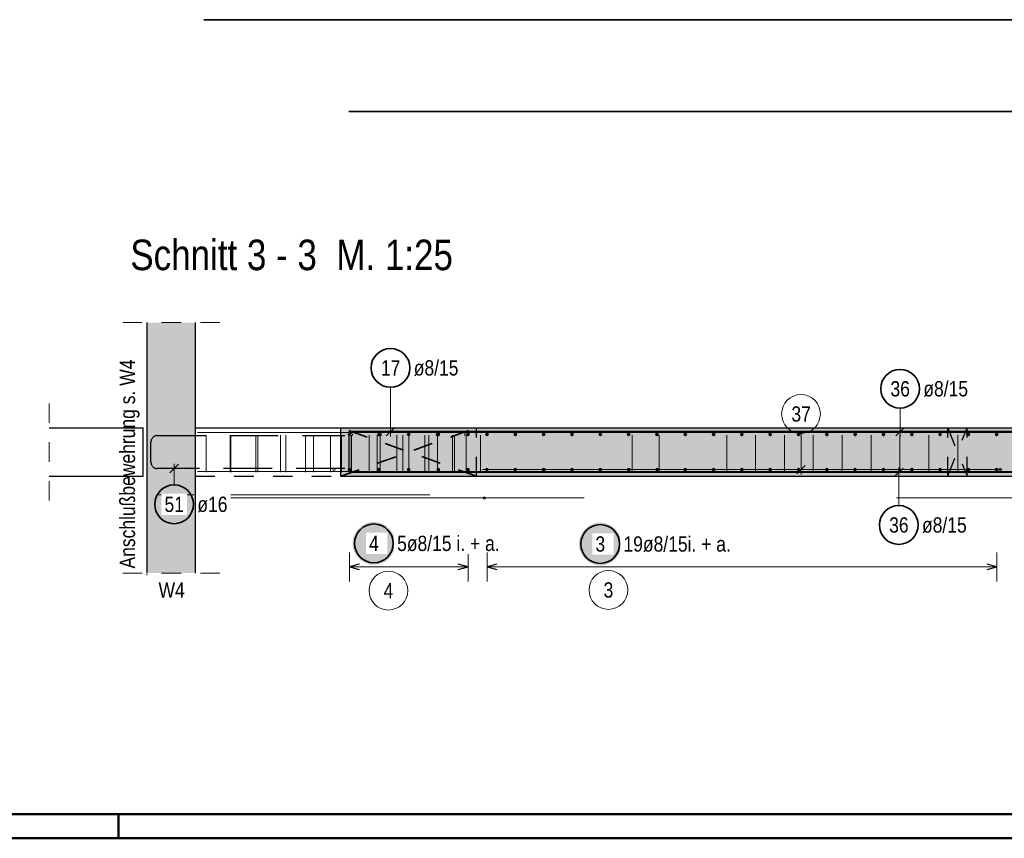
# Model space of a CAD drawing. Header units: millimetres. Extents: x -4.8 to 43.1, y -12 to 21.7.
# Tile 16 of 42: x 10.2 to 15.3, y 0 to 4.2. Entities that reach past the tile are written whole.
import ezdxf

# ---------------------------------------------------------------- set-up
doc = ezdxf.new("R2010")
doc.units = ezdxf.units.MM
doc.linetypes.add('DOT', pattern=[0.25, 0, -0.25])
doc.linetypes.add('HIDDEN', pattern=[0.375, 0.25, -0.125])
doc.layers.add('Achsen', color=7, linetype='Continuous', lineweight=20)
doc.layers.add('nplo Bewehrung', color=7, linetype='Continuous', lineweight=20)
doc.styles.add('Arial Narrow', font='ARIALN.TTF')

msp = doc.modelspace()

# ---------------------------------------------------------------- hatches: boundary and pattern name
at = {"lineweight": 13, "true_color": 0xd7ffd7}
for points in [[(11.123229, 1.867424), (11.123229, 2.660519), (10.873229, 2.660519), (10.873229, 1.867424)], [(11.873229, 1.867797), (20.150469, 1.867797), (20.150469, 2.117797), (11.123229, 2.117797), (11.123229, 2.117424), (11.873229, 2.117424)], [(10.873229, 1.368417), (11.123229, 1.368417), (11.123229, 1.867424), (10.873229, 1.867424)]]:
    msp.add_hatch(color=254, dxfattribs=at).paths.add_polyline_path(points)
at = {"lineweight": 25, "true_color": 0xffffff}
for points in [[(11.122563, 1.722852), (11.122496, 1.726691), (11.122295, 1.730525), (11.12196, 1.73435), (11.121493, 1.738161), (11.120892, 1.741953), (11.120159, 1.745722), (11.119296, 1.749463), (11.118302, 1.753172), (11.117179, 1.756844), (11.115929, 1.760474), (11.114553, 1.764059), (11.113053, 1.767593), (11.11143, 1.771073), (11.109687, 1.774494), (11.107826, 1.777852), (11.105848, 1.781143), (11.103757, 1.784363), (11.101555, 1.787508), (11.099244, 1.790575), (11.096828, 1.793559), (11.094309, 1.796456), (11.09169, 1.799264), (11.088975, 1.801979), (11.086167, 1.804598), (11.08327, 1.807117), (11.080286, 1.809533), (11.077219, 1.811844), (11.074074, 1.814046), (11.070854, 1.816137), (11.067563, 1.818115), (11.064205, 1.819976), (11.060784, 1.821719), (11.057304, 1.823342), (11.05377, 1.824842), (11.050185, 1.826218), (11.046555, 1.827468), (11.042883, 1.828591), (11.039174, 1.829584), (11.035433, 1.830448), (11.031664, 1.831181), (11.027872, 1.831781), (11.024061, 1.832249), (11.020236, 1.832584), (11.016402, 1.832785), (11.012563, 1.832852), (11.008724, 1.832785), (11.00489, 1.832584), (11.001065, 1.832249), (10.997254, 1.831781), (10.993462, 1.831181), (10.989693, 1.830448), (10.985952, 1.829584), (10.982243, 1.828591), (10.978571, 1.827468), (10.974941, 1.826218), (10.971356, 1.824842), (10.967822, 1.823342), (10.964342, 1.821719), (10.960921, 1.819976), (10.957563, 1.818115), (10.954272, 1.816137), (10.951052, 1.814046), (10.947907, 1.811844), (10.94484, 1.809533), (10.941856, 1.807117), (10.938959, 1.804598), (10.936151, 1.801979), (10.933436, 1.799264), (10.930817, 1.796456), (10.928298, 1.793559), (10.925882, 1.790575), (10.923571, 1.787508), (10.921369, 1.784363), (10.919278, 1.781143), (10.9173, 1.777852), (10.915439, 1.774494), (10.913696, 1.771073), (10.912073, 1.767593), (10.910573, 1.764059), (10.909197, 1.760474), (10.907947, 1.756844), (10.906824, 1.753172), (10.905831, 1.749463), (10.904967, 1.745722), (10.904234, 1.741953), (10.903634, 1.738161), (10.903166, 1.73435), (10.902831, 1.730525), (10.90263, 1.726691), (10.902563, 1.722852), (10.90263, 1.719013), (10.902831, 1.715179), (10.903166, 1.711354), (10.903634, 1.707543), (10.904234, 1.703751), (10.904967, 1.699982), (10.905831, 1.696241), (10.906824, 1.692532), (10.907947, 1.68886), (10.909197, 1.68523), (10.910573, 1.681645), (10.912073, 1.678111), (10.913696, 1.674631), (10.915439, 1.67121), (10.9173, 1.667852), (10.919278, 1.664561), (10.921369, 1.661341), (10.923571, 1.658196), (10.925882, 1.655129), (10.928298, 1.652145), (10.930817, 1.649248), (10.933436, 1.64644), (10.936151, 1.643725), (10.938959, 1.641106), (10.941856, 1.638587), (10.94484, 1.636171), (10.947907, 1.63386), (10.951052, 1.631658), (10.954272, 1.629567), (10.957563, 1.627589), (10.960921, 1.625728), (10.964342, 1.623985), (10.967822, 1.622362), (10.971356, 1.620862), (10.974941, 1.619486), (10.978571, 1.618236), (10.982243, 1.617113), (10.985952, 1.616119), (10.989693, 1.615256), (10.993462, 1.614523), (10.997254, 1.613922), (11.001065, 1.613455), (11.00489, 1.61312), (11.008724, 1.612919), (11.012563, 1.612852), (11.016402, 1.612919), (11.020236, 1.61312), (11.024061, 1.613455), (11.027872, 1.613922), (11.031664, 1.614523), (11.035433, 1.615256), (11.039174, 1.616119), (11.042883, 1.617113), (11.046555, 1.618236), (11.050185, 1.619486), (11.05377, 1.620862), (11.057304, 1.622362), (11.060784, 1.623985), (11.064205, 1.625728), (11.067563, 1.627589), (11.070854, 1.629567), (11.074074, 1.631658), (11.077219, 1.63386), (11.080286, 1.636171), (11.08327, 1.638587), (11.086167, 1.641106), (11.088975, 1.643725), (11.09169, 1.64644), (11.094309, 1.649248), (11.096828, 1.652145), (11.099244, 1.655129), (11.101555, 1.658196), (11.103757, 1.661341), (11.105848, 1.664561), (11.107826, 1.667852), (11.109687, 1.67121), (11.11143, 1.674631), (11.113053, 1.678111), (11.114553, 1.681645), (11.115929, 1.68523), (11.117179, 1.68886), (11.118302, 1.692532), (11.119296, 1.696241), (11.120159, 1.699982), (11.120892, 1.703751), (11.121493, 1.707543), (11.12196, 1.711354), (11.122295, 1.715179)], [(12.153665, 1.521351), (12.153598, 1.52519), (12.153397, 1.529024), (12.153062, 1.532849), (12.152594, 1.53666), (12.151994, 1.540452), (12.151261, 1.544221), (12.150397, 1.547962), (12.149404, 1.551671), (12.148281, 1.555343), (12.147031, 1.558973), (12.145655, 1.562557), (12.144155, 1.566092), (12.142532, 1.569571), (12.140789, 1.572993), (12.138928, 1.576351), (12.13695, 1.579642), (12.134859, 1.582862), (12.132657, 1.586007), (12.130346, 1.589073), (12.12793, 1.592057), (12.125411, 1.594955), (12.122792, 1.597763), (12.120077, 1.600478), (12.117269, 1.603097), (12.114372, 1.605616), (12.111388, 1.608032), (12.108321, 1.610343), (12.105176, 1.612545), (12.101956, 1.614636), (12.098665, 1.616613), (12.095307, 1.618475), (12.091886, 1.620218), (12.088406, 1.621841), (12.084872, 1.623341), (12.081287, 1.624717), (12.077657, 1.625967), (12.073985, 1.627089), (12.070276, 1.628083), (12.066535, 1.628947), (12.062766, 1.62968), (12.058974, 1.63028), (12.055163, 1.630748), (12.051338, 1.631083), (12.047504, 1.631284), (12.043665, 1.631351), (12.039826, 1.631284), (12.035992, 1.631083), (12.032167, 1.630748), (12.028356, 1.63028), (12.024564, 1.62968), (12.020795, 1.628947), (12.017054, 1.628083), (12.013345, 1.627089), (12.009673, 1.625967), (12.006043, 1.624717), (12.002458, 1.623341), (11.998924, 1.621841), (11.995444, 1.620218), (11.992023, 1.618475), (11.988665, 1.616613), (11.985374, 1.614636), (11.982154, 1.612545), (11.979009, 1.610343), (11.975942, 1.608032), (11.972958, 1.605616), (11.970061, 1.603097), (11.967252, 1.600478), (11.964538, 1.597763), (11.961919, 1.594955), (11.9594, 1.592057), (11.956984, 1.589073), (11.954673, 1.586007), (11.952471, 1.582862), (11.95038, 1.579642), (11.948402, 1.576351), (11.946541, 1.572993), (11.944798, 1.569571), (11.943175, 1.566092), (11.941675, 1.562557), (11.940299, 1.558973), (11.939049, 1.555343), (11.937926, 1.551671), (11.936932, 1.547962), (11.936069, 1.544221), (11.935336, 1.540452), (11.934735, 1.53666), (11.934268, 1.532849), (11.933933, 1.529024), (11.933732, 1.52519), (11.933665, 1.521351), (11.933732, 1.517512), (11.933933, 1.513677), (11.934268, 1.509853), (11.934735, 1.506042), (11.935336, 1.502249), (11.936069, 1.49848), (11.936932, 1.494739), (11.937926, 1.491031), (11.939049, 1.487359), (11.940299, 1.483728), (11.941675, 1.480144), (11.943175, 1.47661), (11.944798, 1.47313), (11.946541, 1.469709), (11.948402, 1.466351), (11.95038, 1.46306), (11.952471, 1.459839), (11.954673, 1.456694), (11.956984, 1.453628), (11.9594, 1.450644), (11.961919, 1.447746), (11.964538, 1.444938), (11.967252, 1.442223), (11.970061, 1.439605), (11.972958, 1.437086), (11.975942, 1.434669), (11.979009, 1.432359), (11.982154, 1.430157), (11.985374, 1.428065), (11.988665, 1.426088), (11.992023, 1.424226), (11.995444, 1.422483), (11.998924, 1.420861), (12.002458, 1.41936), (12.006043, 1.417984), (12.009673, 1.416734), (12.013345, 1.415612), (12.017054, 1.414618), (12.020795, 1.413754), (12.024564, 1.413022), (12.028356, 1.412421), (12.032167, 1.411953), (12.035992, 1.411619), (12.039826, 1.411418), (12.043665, 1.411351), (12.047504, 1.411418), (12.051338, 1.411619), (12.055163, 1.411953), (12.058974, 1.412421), (12.062766, 1.413022), (12.066535, 1.413754), (12.070276, 1.414618), (12.073985, 1.415612), (12.077657, 1.416734), (12.081287, 1.417984), (12.084872, 1.41936), (12.088406, 1.420861), (12.091886, 1.422483), (12.095307, 1.424226), (12.098665, 1.426088), (12.101956, 1.428065), (12.105176, 1.430157), (12.108321, 1.432359), (12.111388, 1.434669), (12.114372, 1.437086), (12.117269, 1.439605), (12.120077, 1.442223), (12.122792, 1.444938), (12.125411, 1.447746), (12.12793, 1.450644), (12.130346, 1.453628), (12.132657, 1.456694), (12.134859, 1.459839), (12.13695, 1.46306), (12.138928, 1.466351), (12.140789, 1.469709), (12.142532, 1.47313), (12.144155, 1.47661), (12.145655, 1.480144), (12.147031, 1.483728), (12.148281, 1.487359), (12.149404, 1.491031), (12.150397, 1.494739), (12.151261, 1.49848), (12.151994, 1.502249), (12.152594, 1.506042), (12.153062, 1.509853), (12.153397, 1.513677)], [(13.321949, 1.518155), (13.321882, 1.521994), (13.321681, 1.525828), (13.321346, 1.529653), (13.320878, 1.533464), (13.320278, 1.537256), (13.319545, 1.541025), (13.318681, 1.544766), (13.317688, 1.548475), (13.316565, 1.552147), (13.315315, 1.555777), (13.313939, 1.559361), (13.312439, 1.562896), (13.310816, 1.566375), (13.309073, 1.569797), (13.307212, 1.573155), (13.305234, 1.576446), (13.303143, 1.579666), (13.300941, 1.582811), (13.29863, 1.585877), (13.296214, 1.588861), (13.293695, 1.591759), (13.291076, 1.594567), (13.288361, 1.597282), (13.285553, 1.599901), (13.282656, 1.60242), (13.279672, 1.604836), (13.276605, 1.607147), (13.27346, 1.609349), (13.27024, 1.61144), (13.266949, 1.613417), (13.263591, 1.615279), (13.26017, 1.617022), (13.25669, 1.618645), (13.253156, 1.620145), (13.249571, 1.621521), (13.245941, 1.622771), (13.242269, 1.623893), (13.23856, 1.624887), (13.234819, 1.625751), (13.23105, 1.626484), (13.227258, 1.627084), (13.223447, 1.627552), (13.219622, 1.627887), (13.215788, 1.628088), (13.211949, 1.628155), (13.20811, 1.628088), (13.204276, 1.627887), (13.200451, 1.627552), (13.19664, 1.627084), (13.192848, 1.626484), (13.189079, 1.625751), (13.185337, 1.624887), (13.181629, 1.623893), (13.177957, 1.622771), (13.174327, 1.621521), (13.170742, 1.620145), (13.167208, 1.618645), (13.163728, 1.617022), (13.160307, 1.615279), (13.156949, 1.613417), (13.153658, 1.61144), (13.150438, 1.609349), (13.147293, 1.607147), (13.144226, 1.604836), (13.141242, 1.60242), (13.138345, 1.599901), (13.135536, 1.597282), (13.132822, 1.594567), (13.130203, 1.591759), (13.127684, 1.588861), (13.125268, 1.585877), (13.122957, 1.582811), (13.120755, 1.579666), (13.118664, 1.576446), (13.116686, 1.573155), (13.114825, 1.569797), (13.113082, 1.566375), (13.111459, 1.562896), (13.109959, 1.559361), (13.108583, 1.555777), (13.107333, 1.552147), (13.10621, 1.548475), (13.105216, 1.544766), (13.104353, 1.541025), (13.10362, 1.537256), (13.103019, 1.533464), (13.102551, 1.529653), (13.102217, 1.525828), (13.102016, 1.521994), (13.101949, 1.518155), (13.102016, 1.514316), (13.102217, 1.510481), (13.102551, 1.506657), (13.103019, 1.502846), (13.10362, 1.499053), (13.104353, 1.495284), (13.105216, 1.491543), (13.10621, 1.487835), (13.107333, 1.484163), (13.108583, 1.480532), (13.109959, 1.476948), (13.111459, 1.473414), (13.113082, 1.469934), (13.114825, 1.466513), (13.116686, 1.463155), (13.118664, 1.459864), (13.120755, 1.456643), (13.122957, 1.453498), (13.125268, 1.450432), (13.127684, 1.447448), (13.130203, 1.44455), (13.132822, 1.441742), (13.135536, 1.439027), (13.138345, 1.436409), (13.141242, 1.43389), (13.144226, 1.431473), (13.147293, 1.429163), (13.150438, 1.426961), (13.153658, 1.424869), (13.156949, 1.422892), (13.160307, 1.42103), (13.163728, 1.419287), (13.167208, 1.417665), (13.170742, 1.416164), (13.174327, 1.414788), (13.177957, 1.413538), (13.181629, 1.412416), (13.185337, 1.411422), (13.189079, 1.410558), (13.192848, 1.409826), (13.19664, 1.409225), (13.200451, 1.408757), (13.204276, 1.408423), (13.20811, 1.408222), (13.211949, 1.408155), (13.215788, 1.408222), (13.219622, 1.408423), (13.223447, 1.408757), (13.227258, 1.409225), (13.23105, 1.409826), (13.234819, 1.410558), (13.23856, 1.411422), (13.242269, 1.412416), (13.245941, 1.413538), (13.249571, 1.414788), (13.253156, 1.416164), (13.25669, 1.417665), (13.26017, 1.419287), (13.263591, 1.42103), (13.266949, 1.422892), (13.27024, 1.424869), (13.27346, 1.426961), (13.276605, 1.429163), (13.279672, 1.431473), (13.282656, 1.43389), (13.285553, 1.436409), (13.288361, 1.439027), (13.291076, 1.441742), (13.293695, 1.44455), (13.296214, 1.447448), (13.29863, 1.450432), (13.300941, 1.453498), (13.303143, 1.456643), (13.305234, 1.459864), (13.307212, 1.463155), (13.309073, 1.466513), (13.310816, 1.469934), (13.312439, 1.473414), (13.313939, 1.476948), (13.315315, 1.480532), (13.316565, 1.484163), (13.317688, 1.487835), (13.318681, 1.491543), (13.319545, 1.495284), (13.320278, 1.499053), (13.320878, 1.502846), (13.321346, 1.506657), (13.321681, 1.510481)]]:
    msp.add_hatch(color=7, dxfattribs=at).paths.add_polyline_path(points)

# ---------------------------------------------------------------- linework, layer by layer
at = {"color": 2, "linetype": 'Continuous', "lineweight": 35}
for p, q in [((20.140469, 4.222714), (11.166726, 4.222714)), ((20.140469, 3.748481), (11.91358, 3.748481))]:
    msp.add_line(p, q, dxfattribs=at)
at = {"color": 5, "linetype": 'HIDDEN', "lineweight": 18, "ltscale": 0.25}
for p, q in [((10.748229, 2.660519), (11.248229, 2.660519)), ((10.367486, 1.742797), (10.367486, 2.242797)), ((10.748229, 1.368417), (11.248229, 1.368417))]:
    msp.add_line(p, q, dxfattribs=at)
at = {"color": 3, "linetype": 'Continuous', "lineweight": 25}
for p, q in [((10.873229, 1.867424), (10.873229, 2.660519)), ((11.123229, 2.117797), (11.123229, 2.660519)), ((10.367486, 2.117797), (10.853219, 2.117797)), ((10.853219, 1.867797), (10.853219, 2.117797)), ((11.123229, 2.117797), (20.150469, 2.117797)), ((11.123229, 2.117424), (11.873229, 2.117424)), ((11.123229, 1.867424), (11.123229, 2.117424)), ((11.873229, 1.867797), (11.873229, 2.117424)), ((20.140469, 2.097797), (11.91358, 2.097797)), ((11.932102, 2.097649), (12.316102, 2.097649)), ((12.10744, 2.075552), (12.151634, 2.119746)), ((14.737556, 2.0757), (14.78175, 2.119894)), ((11.916102, 1.903797), (11.916102, 2.081649)), ((11.03466, 1.929521), (10.990466, 1.885327)), ((20.140469, 1.887797), (11.91358, 1.887797)), ((12.316102, 1.887797), (11.932102, 1.887797)), ((14.774993, 1.909894), (14.730799, 1.8657)), ((10.367486, 1.867797), (10.853219, 1.867797)), ((10.873229, 1.368417), (10.873229, 1.867424)), ((11.873229, 1.867797), (20.150469, 1.867797)), ((11.96758, 1.413397), (11.91758, 1.4)), ((11.91758, 1.4), (11.96758, 1.386603)), ((12.52958, 1.4), (12.47958, 1.413397)), ((12.47958, 1.386603), (12.52958, 1.4)), ((12.677582, 1.413397), (12.627582, 1.4)), ((12.627582, 1.4), (12.677582, 1.386603)), ((15.258585, 1.4), (15.208585, 1.413397)), ((15.208585, 1.386603), (15.258585, 1.4))]:
    msp.add_line(p, q, dxfattribs=at)
at = {"color": 5, "linetype": 'Continuous', "lineweight": 18}
for p, q in [((12.129537, 2.326651), (12.129537, 2.072649)), ((14.759653, 2.218897), (14.759653, 2.072797)), ((11.012563, 1.822852), (11.012563, 1.932424)), ((14.752896, 1.716214), (14.752896, 1.912797)), ((11.91758, 1.475), (11.91758, 1.325)), ((12.52958, 1.325), (12.52958, 1.475)), ((15.258585, 1.325), (15.258585, 1.475)), ((11.91758, 1.4), (12.52958, 1.4)), ((15.258585, 1.4), (12.627582, 1.4))]:
    msp.add_line(p, q, dxfattribs=at)
at = {"color": 2, "linetype": 'DOT', "lineweight": 35, "ltscale": 0.25}
for p, q in [((12.57358, 1.867797), (11.87358, 2.117797)), ((11.87358, 1.867797), (12.57358, 2.117424))]:
    msp.add_line(p, q, dxfattribs=at)
at = {"color": 3, "linetype": 'DOT', "lineweight": 25, "ltscale": 0.25}
for p, q in [((11.87358, 2.117424), (12.57358, 2.117424)), ((11.87358, 1.867797), (11.87358, 2.117369)), ((12.57358, 1.867797), (12.57358, 2.117369)), ((11.123229, 1.867797), (11.873229, 1.867797))]:
    msp.add_line(p, q, dxfattribs=at)
at = {"color": 3, "linetype": 'HIDDEN', "lineweight": 25, "ltscale": 0.25}
for p, q in [((15.005532, 1.867797), (15.105532, 2.117424)), ((15.005532, 2.117424), (15.105532, 1.867797)), ((15.005532, 2.117424), (15.105532, 2.117424)), ((15.005532, 1.867797), (15.005532, 2.117369)), ((15.105532, 1.867797), (15.105532, 2.117369))]:
    msp.add_line(p, q, dxfattribs=at)
at = {"color": 3, "linetype": 'HIDDEN', "lineweight": 25}
for p, q in [((10.893229, 1.939424), (10.893229, 2.045276)), ((10.925229, 2.077276), (11.893229, 2.077276)), ((11.893229, 1.907424), (10.925229, 1.907424))]:
    msp.add_line(p, q, dxfattribs=at)
at = {"color": 4, "linetype": 'Continuous', "lineweight": 50}
for p, q in [((0.5, 0.125), (29.6, 0.125)), ((0, 0), (29.725, 0))]:
    msp.add_line(p, q, dxfattribs=at)
at = {"color": 4, "linetype": 'Continuous', "lineweight": 50, "ltscale": 4}
msp.add_line((10.725, 0), (10.725, 0.125), dxfattribs=at)
at = {"color": 9, "linetype": 'Continuous', "lineweight": 0}
for centre, radius in [((10.873229, 2.638434), 0.00111), ((11.123229, 2.117276), 0.00111), ((12.64768, 2.117276), 0.00111), ((11.323229, 1.867424), 0.00111), ((11.87358, 1.867797), 0.00111), ((12.118751, 1.277539), 0.1), ((13.254023, 1.280946), 0.1), ((10.873229, 1.360491), 0.00111)]:
    msp.add_circle(centre, radius, dxfattribs=at)
at = {"color": 2, "linetype": 'Continuous', "lineweight": 35}
for centre in [(12.129537, 2.426651), (14.759653, 2.318897), (11.012563, 1.722852), (14.752896, 1.616214), (12.043665, 1.521351), (13.211949, 1.518155)]:
    msp.add_circle(centre, 0.1, dxfattribs=at)
at = {"color": 4, "linetype": 'Continuous', "lineweight": 50}
for centre, radius in [((11.91758, 2.083424), 0.004), ((11.91758, 2.083424), 0.004), ((11.91758, 2.083424), 0.0036), ((11.91758, 2.083424), 0.0028), ((11.91758, 2.083424), 0.002), ((11.91758, 2.083424), 0.0012), ((11.91758, 2.083424), 0.0004), ((12.07058, 2.083424), 0.004), ((12.07058, 2.083424), 0.004), ((12.07058, 2.083424), 0.0036), ((12.07058, 2.083424), 0.0028), ((12.07058, 2.083424), 0.002), ((12.07058, 2.083424), 0.0012), ((12.07058, 2.083424), 0.0004), ((12.22358, 2.083424), 0.004), ((12.22358, 2.083424), 0.004), ((12.22358, 2.083424), 0.0036), ((12.22358, 2.083424), 0.0028), ((12.22358, 2.083424), 0.002), ((12.22358, 2.083424), 0.0012), ((12.22358, 2.083424), 0.0004), ((12.37658, 2.083424), 0.004), ((12.37658, 2.083424), 0.004), ((12.37658, 2.083424), 0.0036), ((12.37658, 2.083424), 0.0028), ((12.37658, 2.083424), 0.002), ((12.37658, 2.083424), 0.0012), ((12.37658, 2.083424), 0.0004), ((12.52958, 2.083424), 0.004), ((12.52958, 2.083424), 0.004), ((12.52958, 2.083424), 0.0036), ((12.52958, 2.083424), 0.0028), ((12.52958, 2.083424), 0.002), ((12.52958, 2.083424), 0.0012), ((12.52958, 2.083424), 0.0004), ((12.627582, 2.083424), 0.004), ((12.627582, 2.083424), 0.004), ((12.627582, 2.083424), 0.0036), ((12.627582, 2.083424), 0.0028), ((12.627582, 2.083424), 0.002), ((12.627582, 2.083424), 0.0012), ((12.627582, 2.083424), 0.0004), ((12.773749, 2.083424), 0.004), ((12.773749, 2.083424), 0.004), ((12.773749, 2.083424), 0.0036), ((12.773749, 2.083424), 0.0028), ((12.773749, 2.083424), 0.002), ((12.773749, 2.083424), 0.0012), ((12.773749, 2.083424), 0.0004), ((12.919916, 2.083424), 0.004), ((12.919916, 2.083424), 0.004), ((12.919916, 2.083424), 0.0036), ((12.919916, 2.083424), 0.0028), ((12.919916, 2.083424), 0.002), ((12.919916, 2.083424), 0.0012), ((12.919916, 2.083424), 0.0004), ((13.066083, 2.083424), 0.004), ((13.066083, 2.083424), 0.004), ((13.066083, 2.083424), 0.0036), ((13.066083, 2.083424), 0.0028), ((13.066083, 2.083424), 0.002), ((13.066083, 2.083424), 0.0012), ((13.066083, 2.083424), 0.0004), ((13.21225, 2.083424), 0.004), ((13.21225, 2.083424), 0.004), ((13.21225, 2.083424), 0.0036), ((13.21225, 2.083424), 0.0028), ((13.21225, 2.083424), 0.002), ((13.21225, 2.083424), 0.0012), ((13.21225, 2.083424), 0.0004), ((13.358416, 2.083424), 0.004), ((13.358416, 2.083424), 0.004), ((13.358416, 2.083424), 0.0036), ((13.358416, 2.083424), 0.0028), ((13.358416, 2.083424), 0.002), ((13.358416, 2.083424), 0.0012), ((13.358416, 2.083424), 0.0004), ((13.504583, 2.083424), 0.004), ((13.504583, 2.083424), 0.004), ((13.504583, 2.083424), 0.0036), ((13.504583, 2.083424), 0.0028), ((13.504583, 2.083424), 0.002), ((13.504583, 2.083424), 0.0012), ((13.504583, 2.083424), 0.0004), ((13.65075, 2.083424), 0.004), ((13.65075, 2.083424), 0.004), ((13.65075, 2.083424), 0.0036), ((13.65075, 2.083424), 0.0028), ((13.65075, 2.083424), 0.002), ((13.65075, 2.083424), 0.0012), ((13.65075, 2.083424), 0.0004), ((13.796917, 2.083424), 0.004), ((13.796917, 2.083424), 0.004), ((13.796917, 2.083424), 0.0036), ((13.796917, 2.083424), 0.0028), ((13.796917, 2.083424), 0.002), ((13.796917, 2.083424), 0.0012), ((13.796917, 2.083424), 0.0004), ((13.943084, 2.083424), 0.004), ((13.943084, 2.083424), 0.004), ((13.943084, 2.083424), 0.0036), ((13.943084, 2.083424), 0.0028), ((13.943084, 2.083424), 0.002), ((13.943084, 2.083424), 0.0012), ((13.943084, 2.083424), 0.0004), ((14.089251, 2.083424), 0.004), ((14.089251, 2.083424), 0.004), ((14.089251, 2.083424), 0.0036), ((14.089251, 2.083424), 0.0028), ((14.089251, 2.083424), 0.002), ((14.089251, 2.083424), 0.0012), ((14.089251, 2.083424), 0.0004), ((14.235417, 2.083424), 0.004), ((14.235417, 2.083424), 0.004), ((14.235417, 2.083424), 0.0036), ((14.235417, 2.083424), 0.0028), ((14.235417, 2.083424), 0.002), ((14.235417, 2.083424), 0.0012), ((14.235417, 2.083424), 0.0004), ((14.381584, 2.083424), 0.004), ((14.381584, 2.083424), 0.004), ((14.381584, 2.083424), 0.0036), ((14.381584, 2.083424), 0.0028), ((14.381584, 2.083424), 0.002), ((14.381584, 2.083424), 0.0012), ((14.381584, 2.083424), 0.0004), ((14.527751, 2.083424), 0.004), ((14.527751, 2.083424), 0.004), ((14.527751, 2.083424), 0.0036), ((14.527751, 2.083424), 0.0028), ((14.527751, 2.083424), 0.002), ((14.527751, 2.083424), 0.0012), ((14.527751, 2.083424), 0.0004), ((14.673918, 2.083424), 0.004), ((14.673918, 2.083424), 0.004), ((14.673918, 2.083424), 0.0036), ((14.673918, 2.083424), 0.0028), ((14.673918, 2.083424), 0.002), ((14.673918, 2.083424), 0.0012), ((14.673918, 2.083424), 0.0004), ((14.820085, 2.083424), 0.004), ((14.820085, 2.083424), 0.004), ((14.820085, 2.083424), 0.0036), ((14.820085, 2.083424), 0.0028), ((14.820085, 2.083424), 0.002), ((14.820085, 2.083424), 0.0012), ((14.820085, 2.083424), 0.0004), ((14.966252, 2.083424), 0.004), ((14.966252, 2.083424), 0.004), ((14.966252, 2.083424), 0.0036), ((14.966252, 2.083424), 0.0028), ((14.966252, 2.083424), 0.002), ((14.966252, 2.083424), 0.0012), ((14.966252, 2.083424), 0.0004), ((15.112418, 2.083424), 0.004), ((15.112418, 2.083424), 0.004), ((15.112418, 2.083424), 0.0036), ((15.112418, 2.083424), 0.0028), ((15.112418, 2.083424), 0.002), ((15.112418, 2.083424), 0.0012), ((15.112418, 2.083424), 0.0004), ((15.258585, 2.083424), 0.004), ((15.258585, 2.083424), 0.004), ((15.258585, 2.083424), 0.0036), ((15.258585, 2.083424), 0.0028), ((15.258585, 2.083424), 0.002), ((15.258585, 2.083424), 0.0012), ((15.258585, 2.083424), 0.0004), ((11.91758, 1.901797), 0.004), ((11.91758, 1.901797), 0.004), ((11.91758, 1.901797), 0.0036), ((11.91758, 1.901797), 0.0028), ((11.91758, 1.901797), 0.002), ((11.91758, 1.901797), 0.0012), ((11.91758, 1.901797), 0.0004), ((12.07058, 1.901797), 0.004), ((12.07058, 1.901797), 0.004), ((12.07058, 1.901797), 0.0036), ((12.07058, 1.901797), 0.0028), ((12.07058, 1.901797), 0.002), ((12.07058, 1.901797), 0.0012), ((12.07058, 1.901797), 0.0004), ((12.22358, 1.901797), 0.004), ((12.22358, 1.901797), 0.004), ((12.22358, 1.901797), 0.0036), ((12.22358, 1.901797), 0.0028), ((12.22358, 1.901797), 0.002), ((12.22358, 1.901797), 0.0012), ((12.22358, 1.901797), 0.0004), ((12.37658, 1.901797), 0.004), ((12.37658, 1.901797), 0.004), ((12.37658, 1.901797), 0.0036), ((12.37658, 1.901797), 0.0028), ((12.37658, 1.901797), 0.002), ((12.37658, 1.901797), 0.0012), ((12.37658, 1.901797), 0.0004), ((12.52958, 1.901797), 0.004), ((12.52958, 1.901797), 0.004), ((12.52958, 1.901797), 0.0036), ((12.52958, 1.901797), 0.0028), ((12.52958, 1.901797), 0.002), ((12.52958, 1.901797), 0.0012), ((12.52958, 1.901797), 0.0004), ((12.627582, 1.901797), 0.004), ((12.627582, 1.901797), 0.004), ((12.627582, 1.901797), 0.0036), ((12.627582, 1.901797), 0.0028), ((12.627582, 1.901797), 0.002), ((12.627582, 1.901797), 0.0012), ((12.627582, 1.901797), 0.0004), ((12.773749, 1.901797), 0.004), ((12.773749, 1.901797), 0.004), ((12.773749, 1.901797), 0.0036), ((12.773749, 1.901797), 0.0028), ((12.773749, 1.901797), 0.002), ((12.773749, 1.901797), 0.0012), ((12.773749, 1.901797), 0.0004), ((12.919916, 1.901797), 0.004), ((12.919916, 1.901797), 0.004), ((12.919916, 1.901797), 0.0036), ((12.919916, 1.901797), 0.0028), ((12.919916, 1.901797), 0.002), ((12.919916, 1.901797), 0.0012), ((12.919916, 1.901797), 0.0004), ((13.066083, 1.901797), 0.004), ((13.066083, 1.901797), 0.004), ((13.066083, 1.901797), 0.0036), ((13.066083, 1.901797), 0.0028), ((13.066083, 1.901797), 0.002), ((13.066083, 1.901797), 0.0012), ((13.066083, 1.901797), 0.0004), ((13.21225, 1.901797), 0.004), ((13.21225, 1.901797), 0.004), ((13.21225, 1.901797), 0.0036), ((13.21225, 1.901797), 0.0028), ((13.21225, 1.901797), 0.002), ((13.21225, 1.901797), 0.0012), ((13.21225, 1.901797), 0.0004), ((13.358416, 1.901797), 0.004), ((13.358416, 1.901797), 0.004), ((13.358416, 1.901797), 0.0036), ((13.358416, 1.901797), 0.0028), ((13.358416, 1.901797), 0.002), ((13.358416, 1.901797), 0.0012), ((13.358416, 1.901797), 0.0004), ((13.504583, 1.901797), 0.004), ((13.504583, 1.901797), 0.004), ((13.504583, 1.901797), 0.0036), ((13.504583, 1.901797), 0.0028), ((13.504583, 1.901797), 0.002), ((13.504583, 1.901797), 0.0012), ((13.504583, 1.901797), 0.0004), ((13.65075, 1.901797), 0.004), ((13.65075, 1.901797), 0.004), ((13.65075, 1.901797), 0.0036), ((13.65075, 1.901797), 0.0028), ((13.65075, 1.901797), 0.002), ((13.65075, 1.901797), 0.0012), ((13.65075, 1.901797), 0.0004), ((13.796917, 1.901797), 0.004), ((13.796917, 1.901797), 0.004), ((13.796917, 1.901797), 0.0036), ((13.796917, 1.901797), 0.0028), ((13.796917, 1.901797), 0.002), ((13.796917, 1.901797), 0.0012), ((13.796917, 1.901797), 0.0004), ((13.943084, 1.901797), 0.004), ((13.943084, 1.901797), 0.004), ((13.943084, 1.901797), 0.0036), ((13.943084, 1.901797), 0.0028), ((13.943084, 1.901797), 0.002), ((13.943084, 1.901797), 0.0012), ((13.943084, 1.901797), 0.0004), ((14.089251, 1.901797), 0.004), ((14.089251, 1.901797), 0.004), ((14.089251, 1.901797), 0.0036), ((14.089251, 1.901797), 0.0028), ((14.089251, 1.901797), 0.002), ((14.089251, 1.901797), 0.0012), ((14.089251, 1.901797), 0.0004), ((14.235417, 1.901797), 0.004), ((14.235417, 1.901797), 0.004), ((14.235417, 1.901797), 0.0036), ((14.235417, 1.901797), 0.0028), ((14.235417, 1.901797), 0.002), ((14.235417, 1.901797), 0.0012), ((14.235417, 1.901797), 0.0004), ((14.381584, 1.901797), 0.004), ((14.381584, 1.901797), 0.004), ((14.381584, 1.901797), 0.0036), ((14.381584, 1.901797), 0.0028), ((14.381584, 1.901797), 0.002), ((14.381584, 1.901797), 0.0012), ((14.381584, 1.901797), 0.0004), ((14.527751, 1.901797), 0.004), ((14.527751, 1.901797), 0.004), ((14.527751, 1.901797), 0.0036), ((14.527751, 1.901797), 0.0028), ((14.527751, 1.901797), 0.002), ((14.527751, 1.901797), 0.0012), ((14.527751, 1.901797), 0.0004), ((14.673918, 1.901797), 0.004), ((14.673918, 1.901797), 0.004), ((14.673918, 1.901797), 0.0036), ((14.673918, 1.901797), 0.0028), ((14.673918, 1.901797), 0.002), ((14.673918, 1.901797), 0.0012), ((14.673918, 1.901797), 0.0004), ((14.820085, 1.901797), 0.004), ((14.820085, 1.901797), 0.004), ((14.820085, 1.901797), 0.0036), ((14.820085, 1.901797), 0.0028), ((14.820085, 1.901797), 0.002), ((14.820085, 1.901797), 0.0012), ((14.820085, 1.901797), 0.0004), ((14.966252, 1.901797), 0.004), ((14.966252, 1.901797), 0.004), ((14.966252, 1.901797), 0.0036), ((14.966252, 1.901797), 0.0028), ((14.966252, 1.901797), 0.002), ((14.966252, 1.901797), 0.0012), ((14.966252, 1.901797), 0.0004), ((15.112418, 1.901797), 0.004), ((15.112418, 1.901797), 0.004), ((15.112418, 1.901797), 0.0036), ((15.112418, 1.901797), 0.0028), ((15.112418, 1.901797), 0.002), ((15.112418, 1.901797), 0.0012), ((15.112418, 1.901797), 0.0004), ((15.258585, 1.901797), 0.004), ((15.258585, 1.901797), 0.004), ((15.258585, 1.901797), 0.0036), ((15.258585, 1.901797), 0.0028), ((15.258585, 1.901797), 0.002), ((15.258585, 1.901797), 0.0012), ((15.258585, 1.901797), 0.0004)]:
    msp.add_circle(centre, radius, dxfattribs=at)
at = {"color": 3, "linetype": 'Continuous', "lineweight": 25}
for centre, start, end in [((11.932102, 2.081649), 90, 180), ((11.932102, 1.903797), 180, 270)]:
    msp.add_arc(centre, 0.016, start, end, dxfattribs=at)
at = {"color": 3, "linetype": 'HIDDEN', "lineweight": 25}
for centre, start, end in [((10.925229, 2.045276), 90, 180), ((10.925229, 1.939424), 180, 270)]:
    msp.add_arc(centre, 0.032, start, end, dxfattribs=at)
at = {"layer": 'nplo Bewehrung', "color": 9, "linetype": 'Continuous', "lineweight": 0}
for p, q in [((11.133229, 2.093797), (20.106973, 2.093797)), ((14.248315, 2.088834), (14.248311, 1.876797)), ((11.17723, 1.888776), (11.177229, 2.078776)), ((11.30168, 1.888776), (11.30168, 2.078776)), ((11.30563, 1.888776), (11.305629, 2.078776)), ((11.434029, 1.888776), (11.434029, 2.078776)), ((11.445236, 1.888776), (11.445236, 2.078776)), ((11.562429, 1.888776), (11.562429, 2.078776)), ((11.588791, 1.888776), (11.588791, 2.078776)), ((11.690829, 1.888776), (11.690829, 2.078776)), ((11.732347, 1.888776), (11.732347, 2.078776)), ((11.819229, 1.888776), (11.819229, 2.078776)), ((11.875902, 1.888776), (11.875902, 2.078776)), ((11.927229, 1.888776), (11.927229, 2.078776)), ((11.92758, 1.888776), (11.92758, 2.078776)), ((12.019457, 1.888776), (12.019457, 2.078776)), ((12.060519, 1.888776), (12.060519, 2.078776)), ((12.07558, 1.888776), (12.07558, 2.078776)), ((12.163013, 1.888776), (12.163013, 2.078776)), ((12.193809, 1.888776), (12.193809, 2.078776)), ((12.22358, 1.888776), (12.22358, 2.078776)), ((12.306568, 1.888776), (12.306568, 2.078776)), ((12.327099, 1.888776), (12.327099, 2.078776)), ((12.37158, 1.888776), (12.37158, 2.078776)), ((12.450124, 1.888776), (12.450124, 2.078776)), ((12.46039, 1.888776), (12.46039, 2.078776)), ((12.51958, 1.888776), (12.51958, 2.078776)), ((12.593679, 1.888776), (12.593679, 2.078776)), ((12.59368, 1.888776), (12.59368, 2.078776)), ((13.377229, 1.888776), (13.377229, 2.078776)), ((13.516759, 1.888776), (13.516759, 2.078776)), ((13.864764, 1.888776), (13.864764, 2.078776)), ((14.013779, 1.888776), (14.013779, 2.078776)), ((14.162793, 1.888776), (14.162793, 2.078776)), ((14.311808, 1.888776), (14.311808, 2.078776)), ((14.460823, 1.888776), (14.460823, 2.078776)), ((14.609837, 1.888776), (14.609837, 2.078776)), ((14.758852, 1.888776), (14.758852, 2.078776)), ((14.907866, 1.888776), (14.907866, 2.078776)), ((15.056881, 1.888776), (15.056881, 2.078776)), ((11.133229, 1.891797), (20.106973, 1.891797)), ((12.60358, 1.901797), (15.282585, 1.901797)), ((14.226213, 1.8797), (14.270409, 1.923893)), ((10.933229, 1.771685), (12.333229, 1.771685)), ((11.129799, 1.755685), (13.129799, 1.755685)), ((14.741617, 1.755685), (16.741617, 1.755685))]:
    msp.add_line(p, q, dxfattribs=at)
for centre, radius in [((14.248317, 2.188834), 0.1), ((11.92958, 2.081797), 0.006), ((11.92958, 2.081797), 0.006), ((12.07658, 2.081797), 0.006), ((12.07658, 2.081797), 0.006), ((12.22358, 2.081797), 0.006), ((12.22358, 2.081797), 0.006), ((12.37058, 2.081797), 0.006), ((12.37058, 2.081797), 0.006), ((12.51758, 2.081797), 0.006), ((12.51758, 2.081797), 0.006), ((11.83758, 1.903797), 0.006), ((11.83758, 1.903797), 0.006), ((15.276585, 1.903797), 0.006), ((15.276585, 1.903797), 0.006), ((12.614429, 1.755685), 0.006), ((12.614429, 1.755685), 0.006)]:
    msp.add_circle(centre, radius, dxfattribs=at)

# ---------------------------------------------------------------- texts
at = {"color": 1, "lineweight": 70, "style": 'Arial Narrow'}
msp.add_text('Schnitt 3 - 3  M. 1:25', height=0.1575, dxfattribs=at).set_placement((10.786668, 2.930811))
at = {"color": 2, "lineweight": 35, "char_height": 0.07875, "attachment_point": 1, "line_spacing_factor": 0.9, "style": 'Arial Narrow'}
for s, insert in [('17', (12.079925, 2.466026)), ('ø8/15', (12.249537, 2.466026)), ('36', (14.71004, 2.358272)), ('ø8/15', (14.879653, 2.358272)), ('36', (14.703284, 1.655589)), ('ø8/15', (14.872896, 1.655589))]:
    msp.add_mtext(s, dxfattribs=dict(at, insert=insert))
at = {"color": 9, "lineweight": 0, "char_height": 0.07875, "attachment_point": 1, "line_spacing_factor": 0.9, "style": 'Arial Narrow'}
for s, insert in [('3', (13.229217, 1.320321)), ('4', (12.093944, 1.316914))]:
    msp.add_mtext(s, dxfattribs=dict(at, insert=insert))
at = {"layer": 'Achsen', "color": 2, "lineweight": 35, "style": 'Arial Narrow'}
msp.add_text('Anschlußbewehrung s. W4', height=0.07875, rotation=90, dxfattribs=at).set_placement((10.810978, 1.391546))
msp.add_text('W4', height=0.07875, dxfattribs=at).set_placement((10.932279, 1.240908))
at = {"layer": 'nplo Bewehrung', "color": 9, "lineweight": 0, "insert": (14.198704, 2.228209), "char_height": 0.07875, "attachment_point": 1, "line_spacing_factor": 0.9, "style": 'Arial Narrow'}
msp.add_mtext('37', dxfattribs=at)

# ---------------------------------------------------------------- next in the draw order: texts
at = {"color": 2, "lineweight": 35, "char_height": 0.07875, "attachment_point": 1, "line_spacing_factor": 0.9, "style": 'Arial Narrow', "bg_fill": 3, "box_fill_scale": 1.2, "bg_fill_color": 256, "bg_fill_true_color": 13158600, "bg_fill_transparency": 0}
for s, insert in [('51', (10.962951, 1.762227)), ('ø16', (11.132563, 1.762227)), ('4', (12.018859, 1.560726)), ('5ø8/15 i. + a.', (12.163665, 1.560726)), ('3', (13.187143, 1.55753)), ('19ø8/15i. + a.', (13.331949, 1.55753))]:
    msp.add_mtext(s, dxfattribs=dict(at, insert=insert))

# ---------------------------------------------------------------- next in the draw order: linework, layer by layer
at = {"color": 3, "linetype": 'Continuous', "lineweight": 25}
msp.add_line((11.123229, 1.368417), (11.123229, 1.867424), dxfattribs=at)
at = {"color": 5, "linetype": 'Continuous', "lineweight": 18}
msp.add_line((12.627582, 1.475), (12.627582, 1.325), dxfattribs=at)

doc.saveas('drawing.dxf')
